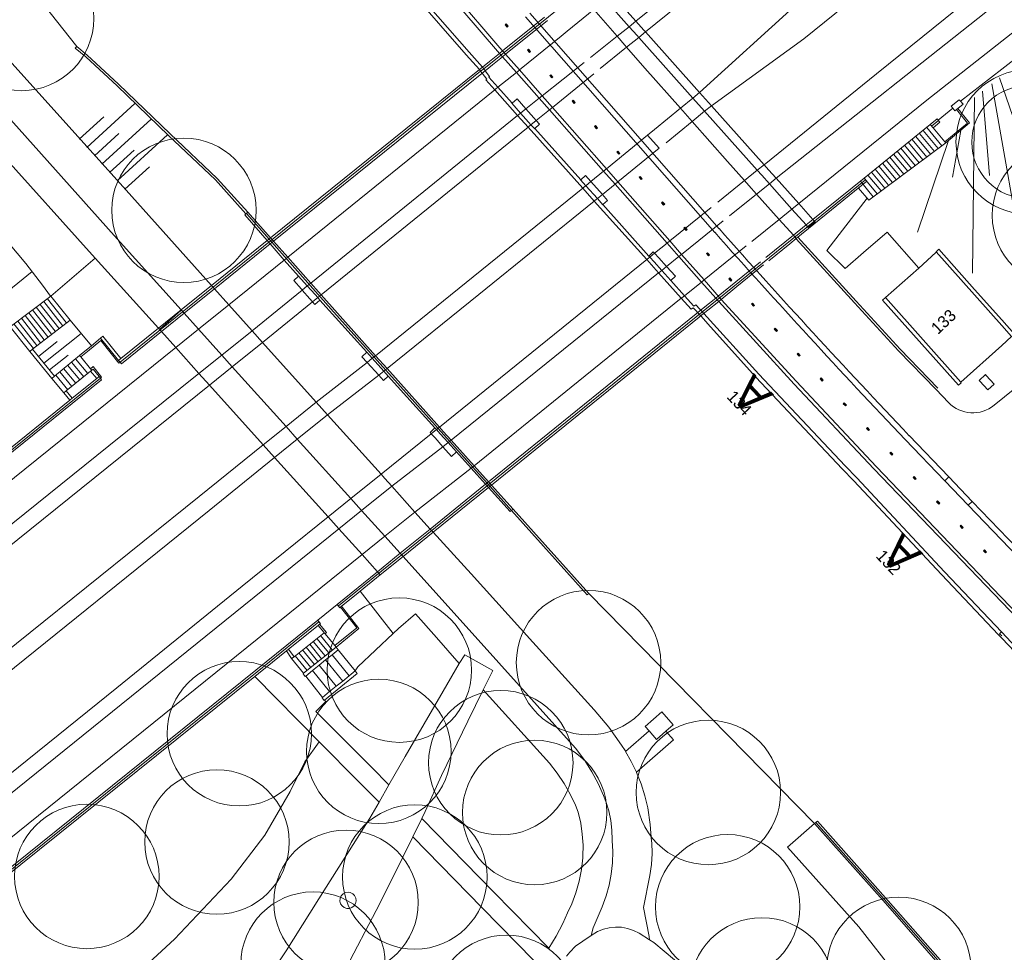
# Model space of a CAD drawing. Header units: metres. Extents: x 134994 to 136506, y 457393 to 459006.
# Tile 91 of 171: x 135413 to 135500, y 458075 to 458158. Entities that reach past the tile are written whole.
import ezdxf
from ezdxf.enums import TextEntityAlignment as Align

# ---------------------------------------------------------------- set-up
doc = ezdxf.new("R2010")
doc.units = ezdxf.units.M
for name, color, linetype, lineweight in [('B-PV-GR-BOOM-G', 250, 'Continuous', 13), ('B-WE-GR-BOOM-S', 250, 'Continuous', 13), ('B-WE-GW_TALUDLIJNEN', 251, 'Continuous', 5), ('B-WE-KG_BEBOUWING', 251, 'Continuous', 20), ('B-WE-KG_HUISNR', 251, 'Continuous', 5), ('B-WE-KG_ONDERGROND_REST', 251, 'Continuous', 5)]:
    doc.layers.add(name, color=color, linetype=linetype, lineweight=lineweight)
doc.styles.add('Styledgn000', font='dgn000.shx')

# ---------------------------------------------------------------- blocks, each defined once
blk = doc.blocks.new('SGR-BOOM_02')
blk.add_circle((0, 0), 6.4)

msp = doc.modelspace()

# ---------------------------------------------------------------- hatches: boundary and pattern name
at = {"layer": 'B-WE-KG_ONDERGROND_REST'}
for points in [[(135456.091, 458157.199), (135456.27, 458156.989), (135456.18, 458156.912), (135456, 458157.121)], [(135458.065, 458154.941), (135458.247, 458154.734), (135458.157, 458154.655), (135457.975, 458154.862)], [(135460.046, 458152.688), (135460.228, 458152.481), (135460.138, 458152.402), (135459.956, 458152.609)], [(135462.027, 458150.435), (135462.209, 458150.228), (135462.119, 458150.149), (135461.937, 458150.356)], [(135464.008, 458148.182), (135464.19, 458147.975), (135464.1, 458147.896), (135463.918, 458148.103)], [(135465.989, 458145.929), (135466.171, 458145.722), (135466.081, 458145.643), (135465.899, 458145.85)], [(135467.969, 458143.676), (135468.152, 458143.469), (135468.062, 458143.39), (135467.88, 458143.597)], [(135469.95, 458141.423), (135470.133, 458141.216), (135470.043, 458141.137), (135469.86, 458141.344)], [(135471.931, 458139.17), (135472.113, 458138.963), (135472.024, 458138.884), (135471.841, 458139.091)], [(135473.915, 458136.92), (135474.099, 458136.714), (135474.009, 458136.634), (135473.826, 458136.841)], [(135475.913, 458134.683), (135476.098, 458134.477), (135476.009, 458134.397), (135475.824, 458134.603)], [(135477.921, 458132.454), (135478.106, 458132.249), (135478.017, 458132.169), (135477.832, 458132.373)], [(135479.937, 458130.233), (135480.123, 458130.029), (135480.035, 458129.949), (135479.849, 458130.152)], [(135481.964, 458128.021), (135482.15, 458127.818), (135482.062, 458127.737), (135481.876, 458127.94)], [(135483.999, 458125.817), (135484.187, 458125.615), (135484.099, 458125.534), (135483.911, 458125.736)], [(135486.044, 458123.622), (135486.232, 458123.421), (135486.145, 458123.339), (135485.956, 458123.541)], [(135488.097, 458121.436), (135488.287, 458121.235), (135488.2, 458121.153), (135488.01, 458121.354)], [(135490.16, 458119.258), (135490.351, 458119.059), (135490.265, 458118.976), (135490.074, 458119.175)], [(135492.236, 458117.093), (135492.427, 458116.893), (135492.341, 458116.811), (135492.15, 458117.01)], [(135494.312, 458114.927), (135494.503, 458114.728), (135494.417, 458114.645), (135494.226, 458114.844)], [(135496.388, 458112.761), (135496.579, 458112.562), (135496.493, 458112.479), (135496.302, 458112.679)], [(135498.465, 458110.596), (135498.656, 458110.397), (135498.569, 458110.314), (135498.378, 458110.513)]]:
    msp.add_hatch(color=256, dxfattribs=at).paths.add_polyline_path(points)

# ---------------------------------------------------------------- linework, layer by layer
at = {"layer": 'B-PV-GR-BOOM-G'}
msp.add_circle((135502.341, 458146.721), 5, dxfattribs=at)
at = {"layer": 'B-WE-GW_TALUDLIJNEN'}
for p, q in [((135499.805, 458152.408), (135502.23, 458145.31)), ((135499.115, 458151.869), (135502.313, 458133.706)), ((135497.574, 458150.669), (135497.416, 458135.098)), ((135498.298, 458151.232), (135498.904, 458143.75)), ((135418.922, 458146.234), (135423.182, 458150.135)), ((135418.247, 458146.972), (135420.423, 458148.965)), ((135420.273, 458144.759), (135424.625, 458148.745)), ((135419.598, 458145.497), (135421.774, 458147.49)), ((135421.624, 458143.284), (135426.076, 458147.362)), ((135496.363, 458147.757), (135495.628, 458143.599)), ((135495.294, 458146.852), (135492.543, 458138.732)), ((135420.948, 458144.022), (135423.124, 458146.015)), ((135422.299, 458142.547), (135424.475, 458144.54)), ((135410.016, 458131.958), (135414.089, 458135.238)), ((135415.717, 458133.079), (135415.739, 458133.053)), ((135419.344, 458128.68), (135417.461, 458130.941)), ((135415.125, 458127.131), (135418.441, 458129.765)), ((135414.637, 458127.735), (135416.297, 458129.053)), ((135415.614, 458126.525), (135417.273, 458127.843)), ((135483.402, 458086.33), (135481.023, 458084.241)), ((135481.023, 458084.241), (135487.325, 458077.177)), ((135500, 458061.071), (135487.325, 458077.177))]:
    msp.add_line(p, q, dxfattribs=at)
at = {"layer": 'B-WE-GW_TALUDLIJNEN', "flags": 128}
msp.add_lwpolyline([(135415.717, 458133.079), (135414.995, 458134.055), (135413.519, 458135.949), (135411.981, 458137.792), (135410.382, 458139.582), (135408.725, 458141.319), (135407.142, 458143), (135405.072, 458145.093), (135402.947, 458147.129), (135400.767, 458149.106), (135399.742, 458150.051), (135397.47, 458152.067), (135395.146, 458154.021), (135392.771, 458155.914), (135390.279, 458158.059), (135387.778, 458159.723)], dxfattribs=at)
at = {"layer": 'B-WE-KG_BEBOUWING', "flags": 128}
msp.add_lwpolyline([(135492.654, 458135.56), (135494.15, 458136.938), (135494.202, 458136.986), (135500, 458130.464), (135500.868, 458129.488), (135500, 458128.707), (135496.368, 458125.437), (135489.702, 458132.935)], close=True, dxfattribs=at)
at = {"layer": 'B-WE-KG_ONDERGROND_REST'}
for p, q in [((135464.891, 458159.289), (135466.984, 458156.945)), ((135465.493, 458159.776), (135467.59, 458157.428)), ((135480.015, 458143.519), (135500, 458159.391)), ((135461.503, 458156.546), (135463.858, 458158.453)), ((135463.858, 458158.453), (135465.914, 458156.094)), ((135455.771, 458154.796), (135459.483, 458157.786)), ((135457.794, 458157.809), (135474.583, 458138.714)), ((135458.17, 458158.139), (135474.958, 458139.044)), ((135456, 458157.121), (135456.091, 458157.199)), ((135456.18, 458156.912), (135456, 458157.121)), ((135456.033, 458154.496), (135459.746, 458157.485)), ((135456.091, 458157.199), (135456.27, 458156.989)), ((135456.27, 458156.989), (135456.18, 458156.912)), ((135465.914, 458156.094), (135466.984, 458156.945)), ((135466.984, 458156.945), (135467.59, 458157.428)), ((135466.984, 458156.945), (135467.682, 458156.163)), ((135467.59, 458157.428), (135468.287, 458156.647)), ((135460.955, 458156.102), (135461.503, 458156.546)), ((135463.553, 458154.216), (135465.914, 458156.094)), ((135465.914, 458156.094), (135466.605, 458155.303)), ((135457.975, 458154.862), (135458.065, 458154.941)), ((135458.065, 458154.941), (135458.247, 458154.734)), ((135454.605, 458153.856), (135455.508, 458154.583)), ((135454.867, 458153.558), (135455.767, 458154.282)), ((135455.508, 458154.583), (135455.771, 458154.796)), ((135458.157, 458154.655), (135457.975, 458154.862)), ((135458.247, 458154.734), (135458.157, 458154.655)), ((135435.212, 458138.23), (135453.713, 458153.136)), ((135435.471, 458137.938), (135453.917, 458152.794)), ((135459.956, 458152.609), (135460.046, 458152.688)), ((135460.138, 458152.402), (135459.956, 458152.609)), ((135460.046, 458152.688), (135460.228, 458152.481)), ((135460.228, 458152.481), (135460.138, 458152.402)), ((135496.348, 458150.347), (135500, 458153.172)), ((135454.3, 458152.221), (135454.379, 458152.298)), ((135457.834, 458149.669), (135459.011, 458150.604)), ((135459.011, 458150.604), (135459.274, 458150.814)), ((135471.523, 458149.714), (135472.63, 458150.62)), ((135472.63, 458150.62), (135473.232, 458151.113)), ((135472.63, 458150.62), (135473.675, 458149.449)), ((135461.937, 458150.356), (135462.027, 458150.435)), ((135462.119, 458150.149), (135461.937, 458150.356)), ((135462.027, 458150.435), (135462.209, 458150.228)), ((135462.209, 458150.228), (135462.119, 458150.149)), ((135469.218, 458147.827), (135471.523, 458149.714)), ((135471.523, 458149.714), (135472.561, 458148.542)), ((135494.371, 458148.66), (135495.657, 458149.734)), ((135496.115, 458149.708), (135495.979, 458149.596)), ((135419.658, 458136.423), (135408.547, 458148.813)), ((135457.356, 458149.289), (135457.834, 458149.669)), ((135457.356, 458149.289), (135458.076, 458148.49)), ((135457.834, 458149.669), (135458.544, 458148.864)), ((135472.561, 458148.542), (135473.675, 458149.449)), ((135463.918, 458148.103), (135464.008, 458148.182)), ((135464.1, 458147.896), (135463.918, 458148.103)), ((135464.008, 458148.182), (135464.19, 458147.975)), ((135464.19, 458147.975), (135464.1, 458147.896)), ((135470.251, 458146.662), (135472.561, 458148.542)), ((135493.67, 458148.279), (135487.803, 458143.535)), ((135493.349, 458148.011), (135494.703, 458146.389)), ((135493.67, 458148.279), (135493.909, 458147.992)), ((135494.395, 458148.626), (135493.789, 458148.135)), ((135493.909, 458147.992), (135494.959, 458146.734)), ((135421.875, 458127.212), (135446.515, 458147.108)), ((135458.639, 458147.91), (135462.689, 458143.383)), ((135468.623, 458147.34), (135469.218, 458147.827)), ((135468.623, 458147.34), (135469.648, 458146.171)), ((135492.384, 458147.205), (135493.691, 458145.639)), ((135492.705, 458147.474), (135494.028, 458145.889)), ((135493.027, 458147.742), (135494.366, 458146.139)), ((135495.04, 458146.638), (135488.208, 458141.579)), ((135491.389, 458146.435), (135492.679, 458144.89)), ((135491.74, 458146.668), (135493.016, 458145.139)), ((135492.062, 458146.937), (135493.354, 458145.389)), ((135494.959, 458146.734), (135495.04, 458146.638)), ((135465.899, 458145.85), (135465.989, 458145.929)), ((135466.081, 458145.643), (135465.899, 458145.85)), ((135465.989, 458145.929), (135466.171, 458145.722)), ((135466.171, 458145.722), (135466.081, 458145.643)), ((135490.086, 458145.381), (135491.33, 458143.891)), ((135490.411, 458145.644), (135491.667, 458144.14)), ((135490.737, 458145.907), (135492.004, 458144.39)), ((135491.063, 458146.171), (135492.342, 458144.64)), ((135489.108, 458144.59), (135490.317, 458143.141)), ((135489.433, 458144.853), (135490.655, 458143.391)), ((135489.76, 458145.117), (135490.992, 458143.641)), ((135463.597, 458143.226), (135464.719, 458144.144)), ((135464.719, 458144.144), (135464.965, 458144.346)), ((135467.88, 458143.597), (135467.969, 458143.676)), ((135468.062, 458143.39), (135467.88, 458143.597)), ((135467.969, 458143.676), (135468.152, 458143.469)), ((135479.407, 458143.029), (135478.732, 458143.785)), ((135480.015, 458143.519), (135479.34, 458144.274)), ((135488.13, 458143.799), (135489.305, 458142.391)), ((135488.456, 458144.063), (135489.643, 458142.642)), ((135488.782, 458144.327), (135489.98, 458142.891)), ((135462.935, 458142.684), (135463.14, 458142.851)), ((135463.034, 458123.222), (135487.927, 458143.386)), ((135463.14, 458142.851), (135463.597, 458143.226)), ((135464.166, 458141.71), (135463.14, 458142.851)), ((135464.612, 458142.073), (135463.597, 458143.226)), ((135464.612, 458142.073), (135465.739, 458142.99)), ((135465.739, 458142.99), (135465.983, 458143.189)), ((135468.152, 458143.469), (135468.062, 458143.39)), ((135477.598, 458142.873), (135478.274, 458142.117)), ((135478.274, 458142.117), (135479.407, 458143.029)), ((135479.407, 458143.029), (135480.015, 458143.519)), ((135481.413, 458140.781), (135479.407, 458143.029)), ((135482.022, 458141.272), (135480.015, 458143.519)), ((135488.046, 458143.243), (135481.795, 458138.179)), ((135483.274, 458139.871), (135487.803, 458143.535)), ((135487.472, 458143.25), (135488.615, 458141.881)), ((135487.803, 458143.535), (135488.046, 458143.243)), ((135487.807, 458143.53), (135488.967, 458142.141)), ((135464.166, 458141.71), (135464.612, 458142.073)), ((135475.883, 458140.192), (135478.274, 458142.117)), ((135478.274, 458142.117), (135480.283, 458139.87)), ((135487.314, 458142.65), (135488.208, 458141.579)), ((135463.956, 458141.539), (135464.166, 458141.71)), ((135464.659, 458141.18), (135468.739, 458136.62)), ((135469.86, 458141.344), (135469.95, 458141.423)), ((135470.043, 458141.137), (135469.86, 458141.344)), ((135469.95, 458141.423), (135470.133, 458141.216)), ((135470.133, 458141.216), (135470.043, 458141.137)), ((135481.413, 458140.781), (135482.022, 458141.272)), ((135482.022, 458141.272), (135483.274, 458139.871)), ((135433.193, 458140.511), (135433.032, 458140.374)), ((135433.072, 458140.393), (135435.085, 458138.118)), ((135435.212, 458138.23), (135433.193, 458140.511)), ((135480.283, 458139.87), (135481.413, 458140.781)), ((135481.413, 458140.781), (135482.665, 458139.379)), ((135475.32, 458139.738), (135471.632, 458136.769)), ((135477.859, 458137.916), (135480.283, 458139.87)), ((135480.283, 458139.87), (135481.537, 458138.467)), ((135481.537, 458138.467), (135482.665, 458139.379)), ((135482.665, 458139.379), (135483.274, 458139.871)), ((135471.841, 458139.091), (135471.931, 458139.17)), ((135472.024, 458138.884), (135471.841, 458139.091)), ((135471.931, 458139.17), (135472.113, 458138.963)), ((135472.113, 458138.963), (135472.024, 458138.884)), ((135479.096, 458136.492), (135481.537, 458138.467)), ((135481.537, 458138.467), (135481.795, 458138.179)), ((135429.981, 458134.017), (135434.909, 458137.988)), ((135430.243, 458133.724), (135435.167, 458137.692)), ((135434.909, 458137.988), (135435.212, 458138.23)), ((135434.909, 458137.988), (135435.167, 458137.692)), ((135435.085, 458138.117), (135440.545, 458131.95)), ((135435.167, 458137.692), (135435.471, 458137.938)), ((135435.167, 458137.692), (135436.425, 458136.266)), ((135435.471, 458137.938), (135435.212, 458138.23)), ((135436.732, 458136.513), (135435.471, 458137.938)), ((135473.626, 458134.503), (135477.358, 458137.512)), ((135479.35, 458136.199), (135481.216, 458137.71)), ((135481.795, 458138.179), (135481.216, 458137.71)), ((135471.401, 458136.583), (135471.632, 458136.769)), ((135473.826, 458136.841), (135473.915, 458136.92)), ((135474.009, 458136.634), (135473.826, 458136.841)), ((135473.915, 458136.92), (135474.099, 458136.714)), ((135474.099, 458136.714), (135474.009, 458136.634)), ((135415.739, 458133.053), (135419.658, 458136.423)), ((135425.268, 458130.222), (135419.658, 458136.423)), ((135436.732, 458136.513), (135436.425, 458136.266)), ((135436.425, 458136.266), (135437.695, 458134.839)), ((135436.732, 458136.513), (135438.766, 458134.215)), ((135469.874, 458135.354), (135469.192, 458136.113)), ((135470.297, 458135.695), (135469.611, 458136.45)), ((135470.297, 458135.695), (135471.401, 458136.583)), ((135474.878, 458133.081), (135478.634, 458136.119)), ((135476.533, 458133.916), (135478.897, 458135.831)), ((135469.643, 458135.167), (135469.874, 458135.354)), ((135469.874, 458135.354), (135470.297, 458135.695)), ((135427.279, 458131.841), (135429.981, 458134.017)), ((135430.243, 458133.724), (135429.981, 458134.017)), ((135438.466, 458133.972), (135437.695, 458134.839)), ((135438.766, 458134.215), (135439.449, 458133.444)), ((135473.4, 458134.32), (135473.626, 458134.503)), ((135475.824, 458134.603), (135475.913, 458134.683)), ((135476.009, 458134.397), (135475.824, 458134.603)), ((135475.913, 458134.683), (135476.098, 458134.477)), ((135476.098, 458134.477), (135476.009, 458134.397)), ((135427.543, 458131.548), (135430.243, 458133.724)), ((135431.521, 458132.31), (135430.243, 458133.724)), ((135439.15, 458133.203), (135438.466, 458133.972)), ((135475.139, 458132.784), (135476.533, 458133.916)), ((135412.143, 458130.363), (135415.739, 458133.053)), ((135416.454, 458130.219), (135414.782, 458132.338)), ((135416.778, 458130.474), (135415.113, 458132.585)), ((135417.101, 458130.729), (135415.442, 458132.831)), ((135417.461, 458130.941), (135415.739, 458133.053)), ((135431.521, 458132.31), (135433.578, 458130.008)), ((135443.732, 458128.096), (135439.576, 458132.725)), ((135472.724, 458132.166), (135472.88, 458132.309)), ((135472.88, 458132.309), (135473.595, 458131.536)), ((135473.7, 458132.128), (135474.655, 458132.9)), ((135473.963, 458131.833), (135474.917, 458132.604)), ((135474.878, 458133.081), (135474.655, 458132.9)), ((135475.139, 458132.784), (135474.917, 458132.604)), ((135474.917, 458132.604), (135481.615, 458125.278)), ((135475.139, 458132.784), (135481.787, 458125.544)), ((135477.832, 458132.373), (135477.921, 458132.454)), ((135478.017, 458132.169), (135477.832, 458132.373)), ((135477.921, 458132.454), (135478.106, 458132.249)), ((135478.106, 458132.249), (135478.017, 458132.169)), ((135489.425, 458132.717), (135489.686, 458132.952)), ((135489.686, 458132.952), (135489.702, 458132.935)), ((135415.484, 458129.453), (135413.793, 458131.597)), ((135415.807, 458129.709), (135414.123, 458131.844)), ((135416.131, 458129.964), (135414.453, 458132.091)), ((135425.268, 458130.222), (135427.279, 458131.841)), ((135425.363, 458130.115), (135427.281, 458131.839)), ((135425.532, 458129.928), (135427.543, 458131.548)), ((135427.543, 458131.548), (135427.279, 458131.841)), ((135428.818, 458130.133), (135427.543, 458131.548)), ((135454.524, 458116.619), (135472.924, 458131.5)), ((135472.665, 458132.036), (135472.47, 458131.912)), ((135472.665, 458132.036), (135473.326, 458131.321)), ((135473.7, 458132.128), (135472.924, 458131.5)), ((135414.19, 458128.433), (135412.473, 458130.61)), ((135414.513, 458128.688), (135412.802, 458130.856)), ((135414.837, 458128.943), (135413.132, 458131.103)), ((135415.16, 458129.198), (135413.462, 458131.35)), ((135414.121, 458128.374), (135417.461, 458130.941)), ((135474.191, 458130.34), (135473.326, 458131.321)), ((135413.867, 458128.178), (135412.143, 458130.363)), ((135421.947, 458127.547), (135425.268, 458130.222)), ((135425.268, 458130.222), (135425.532, 458129.928)), ((135425.532, 458129.928), (135426.806, 458128.512)), ((135428.818, 458130.133), (135430.882, 458127.842)), ((135479.849, 458130.152), (135479.937, 458130.233)), ((135480.035, 458129.949), (135479.849, 458130.152)), ((135479.937, 458130.233), (135480.123, 458130.029)), ((135480.123, 458130.029), (135480.035, 458129.949)), ((135419.344, 458128.68), (135420.15, 458129.351)), ((135421.734, 458127.375), (135420.15, 458129.351)), ((135439.262, 458123.675), (135434.504, 458128.972)), ((135413.867, 458128.178), (135414.121, 458128.374)), ((135413.867, 458128.178), (135415.821, 458125.782)), ((135414.121, 458128.374), (135416.057, 458125.976)), ((135418.29, 458127.815), (135419.344, 458128.68)), ((135426.806, 458128.512), (135428.867, 458126.222)), ((135444.212, 458127.563), (135443.732, 458128.096)), ((135481.876, 458127.94), (135481.964, 458128.021)), ((135482.062, 458127.737), (135481.876, 458127.94)), ((135481.964, 458128.021), (135482.15, 458127.818)), ((135416.057, 458125.976), (135418.29, 458127.815)), ((135418.652, 458125.93), (135417.581, 458127.23)), ((135419.006, 458126.218), (135417.933, 458127.519)), ((135418.391, 458127.681), (135418.29, 458127.815)), ((135419.26, 458126.629), (135418.391, 458127.681)), ((135421.734, 458127.375), (135421.947, 458127.547)), ((135421.734, 458127.375), (135421.843, 458127.246)), ((135421.875, 458127.212), (135421.843, 458127.246)), ((135430.882, 458127.842), (135431.814, 458126.807)), ((135443.761, 458127.2), (135439.262, 458123.675)), ((135444.212, 458127.563), (135443.761, 458127.2)), ((135443.761, 458127.2), (135444.806, 458126.065)), ((135444.5, 458127.794), (135444.212, 458127.563)), ((135445.243, 458126.418), (135444.212, 458127.563)), ((135444.5, 458127.794), (135445.529, 458126.648)), ((135482.15, 458127.818), (135482.062, 458127.737)), ((135417.591, 458125.068), (135416.525, 458126.361)), ((135417.945, 458125.356), (135416.877, 458126.651)), ((135417.107, 458124.676), (135419.267, 458126.43)), ((135418.298, 458125.643), (135417.229, 458126.94)), ((135419.361, 458126.506), (135419.26, 458126.629)), ((135419.267, 458126.43), (135419.361, 458126.506)), ((135419.267, 458126.43), (135419.807, 458125.768)), ((135428.867, 458126.222), (135429.799, 458125.186)), ((135436.579, 458121.517), (135431.814, 458126.807)), ((135444.806, 458126.065), (135445.243, 458126.418)), ((135445.243, 458126.418), (135445.529, 458126.648)), ((135445.632, 458125.986), (135445.243, 458126.418)), ((135420.142, 458125.805), (135357.232, 458075.092)), ((135415.821, 458125.782), (135416.057, 458125.976)), ((135416.883, 458124.494), (135415.821, 458125.782)), ((135417.236, 458124.781), (135416.173, 458126.071)), ((135419.807, 458125.768), (135417.639, 458124.018)), ((135420.029, 458125.945), (135419.807, 458125.768)), ((135420.137, 458125.801), (135420.029, 458125.945)), ((135440.259, 458122.564), (135444.806, 458126.065)), ((135449.771, 458121.387), (135445.632, 458125.986)), ((135481.615, 458125.278), (135488.655, 458117.771)), ((135483.911, 458125.736), (135483.999, 458125.817)), ((135484.099, 458125.534), (135483.911, 458125.736)), ((135483.999, 458125.817), (135484.187, 458125.615)), ((135484.187, 458125.615), (135484.099, 458125.534)), ((135496.368, 458125.437), (135496.405, 458125.396)), ((135416.883, 458124.494), (135417.107, 458124.676)), ((135416.883, 458124.494), (135417.417, 458123.841)), ((135417.639, 458124.018), (135417.107, 458124.676)), ((135429.799, 458125.186), (135434.562, 458119.894)), ((135417.417, 458123.841), (135410.25, 458118.062)), ((135417.639, 458124.018), (135417.417, 458123.841)), ((135439.262, 458123.675), (135440.259, 458122.564)), ((135485.956, 458123.541), (135486.044, 458123.622)), ((135486.145, 458123.339), (135485.956, 458123.541)), ((135486.044, 458123.622), (135486.232, 458123.421)), ((135441.218, 458105.618), (135463.034, 458123.222)), ((135486.232, 458123.421), (135486.145, 458123.339)), ((135436.579, 458121.517), (135437.582, 458120.404)), ((135451.212, 458120.312), (135450.518, 458121.086)), ((135488.01, 458121.354), (135488.097, 458121.436)), ((135488.2, 458121.153), (135488.01, 458121.354)), ((135488.097, 458121.436), (135488.287, 458121.235)), ((135488.287, 458121.235), (135488.2, 458121.153)), ((135437.582, 458120.404), (135442.334, 458115.129)), ((135450.478, 458119.72), (135449.789, 458120.499)), ((135450.937, 458120.091), (135450.242, 458120.863)), ((135450.937, 458120.091), (135450.478, 458119.72)), ((135451.212, 458120.312), (135450.937, 458120.091)), ((135451.685, 458119.26), (135450.937, 458120.091)), ((135453.247, 458118.044), (135451.212, 458120.312)), ((135491.438, 458120.368), (135494.955, 458116.699)), ((135491.798, 458120.714), (135495.316, 458117.045)), ((135434.562, 458119.894), (135435.567, 458118.777)), ((135450.478, 458119.72), (135445.947, 458116.228)), ((135452.976, 458117.825), (135451.685, 458119.26)), ((135490.074, 458119.175), (135490.16, 458119.258)), ((135490.265, 458118.976), (135490.074, 458119.175)), ((135490.16, 458119.258), (135490.351, 458119.059)), ((135435.567, 458118.777), (135440.314, 458113.502)), ((135490.351, 458119.059), (135490.265, 458118.976)), ((135452.976, 458117.825), (135447.999, 458113.942)), ((135453.247, 458118.044), (135452.976, 458117.825)), ((135454.256, 458116.402), (135452.976, 458117.825)), ((135453.247, 458118.044), (135454.524, 458116.619)), ((135488.655, 458117.771), (135500, 458105.95)), ((135445.947, 458116.228), (135445.334, 458116.91)), ((135454.524, 458116.619), (135454.256, 458116.402)), ((135454.524, 458116.619), (135454.787, 458116.323)), ((135492.15, 458117.01), (135492.236, 458117.093)), ((135492.341, 458116.811), (135492.15, 458117.01)), ((135492.236, 458117.093), (135492.427, 458116.893)), ((135492.427, 458116.893), (135492.341, 458116.811)), ((135494.955, 458116.699), (135495.316, 458117.045)), ((135494.955, 458116.699), (135497.031, 458114.534)), ((135495.316, 458117.045), (135497.392, 458114.88)), ((135447.999, 458113.942), (135445.947, 458116.228)), ((135454.256, 458116.402), (135449.351, 458112.435)), ((135449.614, 458112.142), (135454.519, 458116.106)), ((135454.519, 458116.106), (135454.256, 458116.402)), ((135454.519, 458116.106), (135454.787, 458116.323)), ((135454.659, 458116.208), (135456.571, 458114.083)), ((135454.787, 458116.323), (135456.697, 458114.197)), ((135443.281, 458114.077), (135442.334, 458115.129)), ((135494.226, 458114.844), (135494.312, 458114.927)), ((135494.417, 458114.645), (135494.226, 458114.844)), ((135494.312, 458114.927), (135494.503, 458114.728)), ((135497.031, 458114.534), (135497.392, 458114.88)), ((135497.392, 458114.88), (135514.28, 458097.263)), ((135445.335, 458111.797), (135443.281, 458114.077)), ((135447.999, 458113.942), (135449.351, 458112.435)), ((135456.697, 458114.197), (135456.545, 458114.065)), ((135456.697, 458114.197), (135463.41, 458106.731)), ((135494.503, 458114.728), (135494.417, 458114.645)), ((135497.031, 458114.534), (135513.92, 458096.917)), ((135441.262, 458112.448), (135440.314, 458113.502)), ((135443.314, 458110.168), (135441.262, 458112.448)), ((135449.351, 458112.435), (135446.695, 458110.287)), ((135449.351, 458112.435), (135449.614, 458112.142)), ((135496.302, 458112.679), (135496.388, 458112.761)), ((135496.493, 458112.479), (135496.302, 458112.679)), ((135496.388, 458112.761), (135496.579, 458112.562)), ((135496.579, 458112.562), (135496.493, 458112.479)), ((135446.957, 458109.996), (135449.614, 458112.142)), ((135449.614, 458112.142), (135452.994, 458108.45)), ((135498.378, 458110.513), (135498.465, 458110.596)), ((135498.569, 458110.314), (135498.378, 458110.513)), ((135498.465, 458110.596), (135498.656, 458110.397)), ((135443.314, 458110.168), (135444.676, 458108.655)), ((135446.695, 458110.287), (135444.676, 458108.655)), ((135444.937, 458108.365), (135446.957, 458109.996)), ((135446.695, 458110.287), (135446.957, 458109.996)), ((135446.957, 458109.996), (135455.443, 458100.576)), ((135498.656, 458110.397), (135498.569, 458110.314)), ((135444.676, 458108.655), (135441.104, 458105.757)), ((135444.676, 458108.655), (135444.937, 458108.365)), ((135452.994, 458108.45), (135458.449, 458102.403)), ((135443.143, 458106.915), (135446.088, 458103.17)), ((135463.41, 458106.731), (135483.402, 458086.33)), ((135439.386, 458104.362), (135441.104, 458105.757)), ((135441.41, 458105.517), (135441.504, 458105.591)), ((135439.386, 458104.362), (135433.895, 458099.94)), ((135439.501, 458104.2), (135434.017, 458099.789)), ((135439.428, 458103.885), (135436.8, 458101.774)), ((135439.559, 458103.994), (135439.428, 458103.885)), ((135439.93, 458103.282), (135439.428, 458103.885)), ((135437.295, 458101.117), (135439.956, 458103.249)), ((135439.318, 458102.738), (135440.359, 458101.459)), ((135439.637, 458102.993), (135440.676, 458101.717)), ((135439.93, 458103.282), (135439.956, 458103.249)), ((135439.956, 458103.249), (135440.035, 458103.148)), ((135440.035, 458103.148), (135440.892, 458102.099)), ((135499.811, 458103.16), (135500, 458103.361)), ((135500, 458102.97), (135499.811, 458103.16)), ((135436.8, 458101.774), (135436.617, 458101.627)), ((135436.8, 458101.774), (135437.295, 458101.117)), ((135438.043, 458101.716), (135439.092, 458100.428)), ((135438.362, 458101.972), (135439.409, 458100.686)), ((135438.68, 458102.227), (135439.725, 458100.943)), ((135438.999, 458102.482), (135440.042, 458101.201)), ((135441.204, 458101.736), (135442.702, 458099.855)), ((135436.617, 458101.627), (135434.14, 458099.636)), ((135436.617, 458101.627), (135437.075, 458100.966)), ((135437.075, 458100.966), (135437.295, 458101.117)), ((135437.075, 458100.966), (135438.142, 458099.655)), ((135437.405, 458101.205), (135438.458, 458099.912)), ((135437.724, 458101.461), (135438.775, 458100.17)), ((135440.086, 458100.829), (135441.601, 458098.962)), ((135440.66, 458101.295), (135442.175, 458099.428)), ((135442.702, 458099.855), (135442.957, 458100.223)), ((135376.502, 458053.724), (135433.895, 458099.94)), ((135376.604, 458053.61), (135434.017, 458099.789)), ((135439.517, 458093.567), (135433.819, 458099.378)), ((135438.932, 458099.892), (135440.447, 458098.025)), ((135439.219, 458096.279), (135440.095, 458097.154)), ((135440.095, 458097.154), (135439.999, 458097.273)), ((135440.644, 458094.837), (135439.219, 458096.279)), ((135468.398, 458094.94), (135469.868, 458096.234)), ((135469.868, 458096.234), (135470.886, 458095.077)), ((135444.171, 458091.292), (135440.644, 458094.837)), ((135468.745, 458094.546), (135468.398, 458094.94)), ((135469.416, 458093.784), (135468.747, 458094.548)), ((135443.021, 458090.036), (135439.517, 458093.567)), ((135447.134, 458092.263), (135445.683, 458089.76)), ((135445.683, 458089.76), (135444.171, 458091.292)), ((135444.829, 458088.246), (135443.021, 458090.036)), ((135445.683, 458089.76), (135444.829, 458088.246)), ((135444.829, 458088.246), (135444.017, 458086.818)), ((135447.816, 458085.146), (135448.6, 458086.775)), ((135448.6, 458086.775), (135454.983, 458080.262)), ((135483.402, 458086.33), (135489.689, 458079.269)), ((135446.928, 458083.363), (135447.816, 458085.146)), ((135447.816, 458085.146), (135453.951, 458078.866)), ((135444.902, 458079.241), (135446.928, 458083.363)), ((135454.983, 458080.262), (135459.868, 458075.293)), ((135441.071, 458071.976), (135444.902, 458079.241)), ((135489.689, 458079.269), (135500, 458067.534)), ((135453.951, 458078.866), (135458.532, 458074.198)), ((135461.734, 458074.947), (135462.243, 458075.465))]:
    msp.add_line(p, q, dxfattribs=at)
at = {"layer": 'B-WE-KG_ONDERGROND_REST', "flags": 128}
for points in [[(135381.065, 458200), (135383.572, 458197.187), (135386.074, 458194.522), (135389.657, 458190.57), (135393.062, 458186.941), (135396.686, 458182.537), (135398.326, 458180.53), (135400.485, 458177.521), (135402.489, 458174.686), (135403.671, 458173.05), (135404.013, 458172.688), (135413.985, 458160.321), (135418.054, 458155.177)], [(135413.325, 458200), (135420.889, 458191.146), (135430.053, 458180.51), (135438.736, 458170.375), (135447.844, 458159.846), (135452.553, 458154.461), (135453.713, 458153.136)], [(135413.777, 458200), (135421.15, 458191.37), (135430.314, 458180.734), (135438.996, 458170.599), (135448.103, 458160.071), (135452.812, 458154.687), (135453.98, 458153.352)], [(135416.461, 458200), (135426.324, 458188.567), (135437.134, 458176.005), (135447.018, 458164.454), (135455.508, 458154.583)], [(135455.771, 458154.796), (135455.539, 458155.062), (135447.309, 458164.672), (135437.425, 458176.223), (135426.615, 458188.785), (135416.94, 458200)], [(135500, 458184.527), (135489.774, 458175.657), (135483.764, 458170.64), (135475.715, 458164.013), (135467.59, 458157.428)], [(135500, 458155.662), (135510.471, 458163.906), (135512.293, 458165.075), (135521.161, 458169.794), (135521.658, 458170.075), (135522.621, 458170.689), (135523.54, 458171.369), (135524.408, 458172.112), (135536.949, 458182.18)], [(135500, 458153.172), (135511, 458161.78), (135511.825, 458162.424), (135512.697, 458163.004), (135513.611, 458163.515), (135514.16, 458163.78), (135521.35, 458167.6), (135522.475, 458168.219), (135523.559, 458168.907), (135524.599, 458169.662), (135524.95, 458169.94), (135539.392, 458181.604)], [(135500, 458173.819), (135481.875, 458158.958), (135473.232, 458151.113)], [(135500, 458170.044), (135482.462, 458155.871), (135474.279, 458149.94)], [(135454.095, 458153.208), (135468.588, 458164.87)], [(135477.25, 458163.63), (135468.434, 458156.482)], [(135488.89, 458152.756), (135500, 458161.736)], [(135457.256, 458153.108), (135460.955, 458156.102)], [(135467.833, 458155.994), (135466.761, 458155.125)], [(135467.682, 458156.163), (135467.833, 458155.994)], [(135468.434, 458156.482), (135467.833, 458155.994)], [(135467.833, 458155.994), (135472.63, 458150.62)], [(135468.287, 458156.647), (135468.434, 458156.482)], [(135468.434, 458156.482), (135473.232, 458151.113)], [(135433.032, 458140.374), (135430.34, 458143.36), (135426.163, 458147.3), (135421.612, 458151.717), (135418.832, 458154.261), (135417.901, 458155.051), (135418.054, 458155.177)], [(135433.193, 458140.511), (135430.487, 458143.487), (135426.309, 458147.446), (135421.733, 458151.85), (135418.953, 458154.419), (135418.054, 458155.177)], [(135466.761, 458155.125), (135464.426, 458153.231)], [(135466.605, 458155.303), (135466.761, 458155.125)], [(135466.761, 458155.125), (135468.37, 458153.278), (135471.523, 458149.714)], [(135482.022, 458141.272), (135493.375, 458150.446), (135500, 458155.662)], [(135455.771, 458154.285), (135455.508, 458154.583)], [(135455.767, 458154.282), (135455.771, 458154.285)], [(135455.771, 458154.796), (135456.033, 458154.496)], [(135455.771, 458154.285), (135456.033, 458154.496)], [(135456.994, 458152.896), (135455.771, 458154.285)], [(135456.033, 458154.496), (135457.256, 458153.108)], [(135412.059, 458153.978), (135422.924, 458141.91), (135429.981, 458134.017)], [(135453.98, 458153.352), (135453.713, 458153.136)], [(135453.827, 458152.992), (135454.095, 458153.208)], [(135454.605, 458153.856), (135453.98, 458153.352)], [(135453.98, 458153.352), (135454.095, 458153.208)], [(135454.095, 458153.208), (135454.226, 458153.043)], [(135454.867, 458153.558), (135454.226, 458153.043)], [(135459.274, 458150.814), (135462.993, 458153.771)], [(135446.515, 458147.108), (135453.827, 458152.992)], [(135453.713, 458153.136), (135453.827, 458152.992)], [(135453.827, 458152.992), (135453.958, 458152.827)], [(135453.958, 458152.827), (135453.917, 458152.794)], [(135454.226, 458153.043), (135453.958, 458152.827)], [(135453.958, 458152.827), (135454.379, 458152.298)], [(135454.226, 458153.043), (135454.624, 458152.543), (135454.556, 458152.473)], [(135454.556, 458152.473), (135455.361, 458151.573)], [(135456.989, 458152.892), (135455.361, 458151.573)], [(135456.989, 458152.892), (135456.994, 458152.896)], [(135456.994, 458152.896), (135457.254, 458153.106)], [(135459.011, 458150.604), (135456.994, 458152.896)], [(135457.254, 458153.106), (135457.256, 458153.108)], [(135457.256, 458153.108), (135459.274, 458150.814)], [(135463.864, 458152.776), (135460.178, 458149.787)], [(135488.89, 458152.756), (135478.945, 458144.717)], [(135454.3, 458152.221), (135455.082, 458151.347)], [(135455.361, 458151.573), (135455.152, 458151.404)], [(135455.361, 458151.573), (135456.61, 458150.177)], [(135436.732, 458136.513), (135455.082, 458151.347)], [(135455.082, 458151.347), (135455.152, 458151.404)], [(135455.082, 458151.347), (135457.106, 458149.085)], [(135459.918, 458149.577), (135459.011, 458150.604)], [(135459.274, 458150.814), (135460.178, 458149.787)], [(135474.279, 458149.94), (135473.232, 458151.113)], [(135427.279, 458131.841), (135421.35, 458138.454), (135410.921, 458150.086)], [(135457.356, 458149.289), (135456.58, 458150.153), (135456.61, 458150.177)], [(135456.61, 458150.177), (135457.066, 458150.54), (135457.834, 458149.669)], [(135460.178, 458149.787), (135459.918, 458149.577)], [(135460.178, 458149.787), (135464.965, 458144.346)], [(135473.675, 458149.449), (135474.279, 458149.94)], [(135478.945, 458144.717), (135474.279, 458149.94)], [(135495.04, 458146.638), (135497.147, 458148.42), (135496.115, 458149.708)], [(135496.348, 458150.347), (135496.235, 458150.476), (135495.526, 458149.903), (135495.657, 458149.734)], [(135495.657, 458149.734), (135495.847, 458149.488), (135495.979, 458149.596)], [(135496.115, 458149.708), (135496.575, 458150.087), (135496.348, 458150.347)], [(135438.766, 458134.215), (135457.106, 458149.085)], [(135457.106, 458149.085), (135457.173, 458149.14)], [(135457.106, 458149.085), (135458.033, 458148.049)], [(135457.173, 458149.14), (135457.356, 458149.289)], [(135458.75, 458148.63), (135458.544, 458148.864)], [(135459.918, 458149.577), (135458.75, 458148.63)], [(135464.719, 458144.144), (135459.918, 458149.577)], [(135473.675, 458149.449), (135478.338, 458144.226)], [(135494.959, 458146.734), (135496.963, 458148.39), (135495.979, 458149.596)], [(135458.033, 458148.049), (135439.689, 458133.176)], [(135458.098, 458148.102), (135458.033, 458148.049)], [(135458.033, 458148.049), (135462.876, 458142.636)], [(135458.076, 458148.49), (135458.287, 458148.255)], [(135458.287, 458148.255), (135458.098, 458148.102)], [(135458.75, 458148.63), (135458.287, 458148.255)], [(135458.287, 458148.255), (135458.616, 458147.887), (135458.639, 458147.91)], [(135458.639, 458147.91), (135459.034, 458148.308), (135458.75, 458148.63)], [(135472.561, 458148.542), (135475.689, 458145.007), (135477.206, 458143.311)], [(135493.67, 458148.279), (135494.281, 458148.774), (135494.371, 458148.66)], [(135493.909, 458147.992), (135494.513, 458148.481), (135494.371, 458148.66)], [(135464.965, 458144.346), (135468.623, 458147.34)], [(135465.983, 458143.189), (135469.648, 458146.171)], [(135478.945, 458144.717), (135478.338, 458144.226)], [(135479.34, 458144.274), (135478.945, 458144.717)], [(135462.689, 458143.383), (135463.126, 458143.761), (135463.597, 458143.226)], [(135465.739, 458142.99), (135464.719, 458144.144)], [(135464.965, 458144.346), (135465.983, 458143.189)], [(135478.338, 458144.226), (135477.206, 458143.311)], [(135478.338, 458144.226), (135478.732, 458143.785)], [(135463.14, 458142.851), (135462.674, 458143.37), (135462.689, 458143.383)], [(135470.352, 458137.77), (135465.739, 458142.99)], [(135465.983, 458143.189), (135470.585, 458137.959)], [(135477.206, 458143.311), (135474.838, 458141.397)], [(135477.206, 458143.311), (135477.598, 458142.873)], [(135444.5, 458127.794), (135452.555, 458134.272), (135462.876, 458142.636)], [(135462.876, 458142.636), (135462.935, 458142.684)], [(135462.876, 458142.636), (135463.899, 458141.493)], [(135464.659, 458141.18), (135465.068, 458141.555), (135464.612, 458142.073)], [(135445.529, 458126.648), (135453.663, 458133.205), (135463.899, 458141.493)], [(135463.899, 458141.493), (135463.956, 458141.539)], [(135463.899, 458141.493), (135468.54, 458136.306)], [(135464.166, 458141.71), (135464.649, 458141.171), (135464.659, 458141.18)], [(135488.07, 458141.745), (135484.514, 458137.124), (135486.114, 458135.521)], [(135434.909, 458137.988), (135432.918, 458140.277), (135433.032, 458140.374)], [(135474.25, 458140.921), (135470.585, 458137.959)], [(135483.274, 458139.871), (135483.466, 458139.656), (135482.858, 458139.163), (135482.665, 458139.379)], [(135486.114, 458135.521), (135487.756, 458136.938), (135489.833, 458138.731)], [(135492.654, 458135.56), (135489.833, 458138.731)], [(135470.352, 458137.77), (135469.233, 458136.866)], [(135470.585, 458137.959), (135470.352, 458137.77)], [(135471.401, 458136.583), (135470.352, 458137.77)], [(135470.585, 458137.959), (135471.632, 458136.769)], [(135494.19, 458124.782), (135490.86, 458128.226), (135486.952, 458132.485), (135481.771, 458138.16)], [(135494.334, 458124.921), (135491.006, 458128.364), (135487.1, 458132.62), (135481.919, 458138.294)], [(135468.818, 458136.53), (135468.738, 458136.619), (135468.739, 458136.62)], [(135468.739, 458136.62), (135469.116, 458136.996), (135469.233, 458136.866)], [(135469.233, 458136.866), (135468.818, 458136.53)], [(135469.233, 458136.866), (135469.611, 458136.45)], [(135471.632, 458136.769), (135473.626, 458134.503)], [(135494.202, 458136.986), (135494.186, 458137.003), (135494.429, 458137.222)], [(135494.429, 458137.222), (135497.588, 458133.669)], [(135436.425, 458136.266), (135431.521, 458132.31)], [(135468.54, 458136.306), (135450.179, 458121.464)], [(135468.591, 458136.347), (135468.54, 458136.306)], [(135468.54, 458136.306), (135469.594, 458135.127)], [(135468.818, 458136.53), (135468.591, 458136.347)], [(135469.192, 458136.113), (135468.818, 458136.53)], [(135473.4, 458134.32), (135471.401, 458136.583)], [(135451.212, 458120.312), (135469.594, 458135.127)], [(135469.594, 458135.127), (135469.643, 458135.167)], [(135469.594, 458135.127), (135471.608, 458132.876)], [(135469.874, 458135.354), (135470.671, 458134.468)], [(135470.671, 458134.468), (135471.078, 458134.835), (135470.297, 458135.695)], [(135437.958, 458133.673), (135437.272, 458134.456), (135437.695, 458134.839)], [(135438.466, 458133.972), (135438.766, 458134.215)], [(135470.671, 458134.468), (135471.889, 458133.102)], [(135473.4, 458134.32), (135471.889, 458133.102)], [(135474.917, 458132.604), (135473.4, 458134.32)], [(135473.626, 458134.503), (135475.139, 458132.784)], [(135433.578, 458130.008), (135438.016, 458133.607)], [(135438.016, 458133.607), (135437.958, 458133.673)], [(135438.016, 458133.607), (135438.466, 458133.972)], [(135438.693, 458132.835), (135438.016, 458133.607)], [(135439.15, 458133.203), (135439.39, 458132.934)], [(135439.689, 458133.176), (135439.39, 458132.934)], [(135439.689, 458133.176), (135439.449, 458133.444)], [(135444.5, 458127.794), (135439.689, 458133.176)], [(135497.588, 458133.669), (135500, 458130.955)], [(135431.521, 458132.31), (135431.37, 458132.188)], [(135438.932, 458132.562), (135434.504, 458128.972)], [(135438.693, 458132.835), (135438.932, 458132.562)], [(135439.39, 458132.934), (135438.932, 458132.562)], [(135438.932, 458132.562), (135439.132, 458132.334), (135439.576, 458132.725)], [(135439.39, 458132.934), (135439.576, 458132.725)], [(135453.247, 458118.044), (135461.834, 458124.996), (135471.608, 458132.876)], [(135471.608, 458132.876), (135471.655, 458132.914)], [(135471.608, 458132.876), (135472.47, 458131.912)], [(135471.889, 458133.102), (135471.655, 458132.914)], [(135471.889, 458133.102), (135472.724, 458132.166)], [(135496.405, 458125.396), (135496.161, 458125.174), (135489.425, 458132.717)], [(135431.37, 458132.188), (135428.818, 458130.133)], [(135440.541, 458131.953), (135454.662, 458116.21)], [(135473.963, 458131.833), (135473.426, 458131.4), (135473.189, 458131.212)], [(135473.595, 458131.536), (135478.469, 458126.147), (135486.136, 458118.027), (135487.147, 458116.961), (135494.925, 458108.647), (135500, 458103.287)], [(135454.787, 458116.323), (135463.152, 458123.077), (135473.189, 458131.212)], [(135500, 458130.955), (135501.122, 458129.693), (135500.881, 458129.474)], [(135425.532, 458129.928), (135421.993, 458127.076), (135421.875, 458127.212)], [(135428.818, 458130.133), (135426.806, 458128.512)], [(135433.578, 458130.008), (135430.882, 458127.842)], [(135433.578, 458130.008), (135434.504, 458128.972)], [(135474.191, 458130.34), (135478.205, 458125.903), (135485.874, 458117.779), (135486.885, 458116.714), (135494.663, 458108.4), (135499.727, 458103.052)], [(135421.875, 458127.212), (135421.777, 458127.133), (135420.165, 458129.14), (135418.98, 458128.168), (135418.391, 458127.681)], [(135421.947, 458127.547), (135420.356, 458129.514), (135420.15, 458129.351)], [(135434.504, 458128.972), (135431.814, 458126.807)], [(135426.806, 458128.512), (135364.297, 458078.172), (135353.851, 458070.052)], [(135443.761, 458127.2), (135443.299, 458127.701), (135443.732, 458128.096)], [(135430.882, 458127.842), (135428.867, 458126.222)], [(135428.867, 458126.222), (135420.883, 458119.805), (135365.868, 458075.494), (135361.437, 458072.035), (135350.508, 458063.756)], [(135420.137, 458125.801), (135420.232, 458125.881), (135419.505, 458126.83), (135419.26, 458126.629)], [(135420.029, 458125.945), (135419.491, 458126.612), (135419.361, 458126.506)], [(135431.814, 458126.807), (135429.799, 458125.186)], [(135445.529, 458126.648), (135450.179, 458121.464)], [(135357.346, 458074.948), (135420.244, 458125.659), (135420.137, 458125.801)], [(135444.806, 458126.065), (135445.228, 458125.607), (135445.632, 458125.986)], [(135481.787, 458125.544), (135488.911, 458117.946), (135499.896, 458106.449)], [(135498.623, 458126.049), (135498.565, 458126.114), (135498, 458125.607)], [(135498, 458125.607), (135498.058, 458125.542)], [(135498.058, 458125.542), (135498.763, 458124.756), (135499.328, 458125.263), (135498.623, 458126.049)], [(135429.799, 458125.186), (135399.129, 458100.512), (135385.919, 458089.823), (135364.054, 458072.282), (135353.322, 458064.116), (135348.03, 458060.164), (135341.789, 458055.572), (135335.339, 458050.928), (135333.599, 458049.748)], [(135439.262, 458123.675), (135436.579, 458121.517)], [(135440.259, 458122.564), (135437.582, 458120.404)], [(135440.259, 458122.564), (135445.002, 458117.28)], [(135436.579, 458121.517), (135434.562, 458119.894)], [(135449.454, 458120.878), (135449.355, 458120.991), (135449.771, 458121.387)], [(135449.903, 458121.241), (135449.454, 458120.878)], [(135449.903, 458121.241), (135449.771, 458121.387)], [(135450.179, 458121.464), (135449.903, 458121.241)], [(135450.242, 458120.863), (135449.903, 458121.241)], [(135450.179, 458121.464), (135450.518, 458121.086)], [(135437.582, 458120.404), (135435.567, 458118.777)], [(135449.454, 458120.878), (135445.002, 458117.28)], [(135449.789, 458120.499), (135449.454, 458120.878)], [(135434.562, 458119.894), (135428.874, 458115.318)], [(135450.478, 458119.72), (135451.238, 458118.859), (135451.685, 458119.26)], [(135435.567, 458118.777), (135429.757, 458114.087)], [(135442.334, 458115.129), (135445.002, 458117.28)], [(135445.002, 458117.28), (135445.334, 458116.91)], [(135445.947, 458116.228), (135443.281, 458114.077)], [(135454.519, 458116.106), (135456.444, 458113.977), (135456.545, 458114.065)], [(135428.874, 458115.318), (135408.9, 458099.247), (135366.561, 458065.245)], [(135440.314, 458113.502), (135442.334, 458115.129)], [(135356.057, 458054.524), (135373.722, 458068.895), (135409.758, 458097.945), (135429.757, 458114.087)], [(135443.281, 458114.077), (135441.262, 458112.448)], [(135447.999, 458113.942), (135445.335, 458111.797)], [(135456.545, 458114.065), (135463.258, 458106.592), (135463.41, 458106.731)], [(135341.426, 458032.335), (135346.857, 458036.963), (135360.514, 458048.485), (135371.597, 458057.728), (135383.585, 458067.696), (135395.275, 458077.16), (135421.585, 458098.374), (135432.702, 458107.366), (135440.314, 458113.502)], [(135441.262, 458112.448), (135377.562, 458061.059), (135360.186, 458046.932), (135342.097, 458031.583), (135341.912, 458031.505), (135341.711, 458031.505), (135341.526, 458031.582), (135341.386, 458031.725), (135341.311, 458031.912), (135341.315, 458032.112), (135341.393, 458032.3)], [(135445.335, 458111.797), (135443.314, 458110.168)], [(135445.335, 458111.797), (135446.695, 458110.287)], [(135443.314, 458110.168), (135415.55, 458087.801), (135379.534, 458058.74), (135361.515, 458044.046)], [(135443.143, 458106.915), (135444.937, 458108.365)], [(135441.504, 458105.591), (135442.81, 458106.646)], [(135442.81, 458106.646), (135443.143, 458106.915)], [(135499.896, 458106.449), (135500, 458106.341)], [(135500, 458106.341), (135522.786, 458082.649), (135567.024, 458036.695), (135577.378, 458025.828), (135581.355, 458021.671), (135586.089, 458016.616), (135590.764, 458011.507), (135595.38, 458006.343), (135599.936, 458001.127), (135614.246, 457984.115), (135622.14, 457974.754), (135625.103, 457971.341), (135629.663, 457965.976), (135630.846, 457964.632), (135636.283, 457958.529), (135641.779, 457952.48), (135647.334, 457946.484), (135652.947, 457940.544), (135658.618, 457934.658), (135668.011, 457925.104), (135669.086, 457924.108), (135675.68, 457917.45)], [(135440.892, 458102.099), (135442.848, 458103.682), (135441.41, 458105.517)], [(135441.02, 458101.964), (135443.045, 458103.623), (135441.504, 458105.591)], [(135441.104, 458105.757), (135441.346, 458105.464), (135441.41, 458105.517)], [(135500, 458105.95), (135522.53, 458082.474), (135566.768, 458036.52), (135577.122, 458025.653), (135581.905, 458020.644), (135586.629, 458015.579), (135591.294, 458010.46), (135595.9, 458005.288), (135599.68, 458000.952), (135613.99, 457983.94), (135621.884, 457974.579), (135629.407, 457965.801), (135634.83, 457959.686), (135640.313, 457953.625), (135645.855, 457947.618), (135651.456, 457941.665), (135657.115, 457935.768), (135658.362, 457934.483), (135667.755, 457924.929), (135668.83, 457923.933), (135672.465, 457920.226), (135675.507, 457917.245)], [(135439.386, 458104.362), (135439.626, 458104.044), (135439.559, 458103.994)], [(135451.93, 458100.525), (135449.904, 458102.827), (135448.053, 458104.929), (135446.552, 458103.607)], [(135439.559, 458103.994), (135440.17, 458103.259), (135440.035, 458103.148)], [(135446.088, 458103.17), (135446.552, 458103.607)], [(135442.957, 458100.223), (135446.088, 458103.17)], [(135500, 458102.764), (135499.727, 458103.052)], [(135500, 458103.287), (135501.666, 458101.528)], [(135502.895, 458099.711), (135500, 458102.764)], [(135438.142, 458099.655), (135441.012, 458101.957)], [(135441.012, 458101.957), (135438.142, 458099.655)], [(135440.66, 458101.295), (135441.204, 458101.736)], [(135441.012, 458101.957), (135440.892, 458102.099)], [(135441.012, 458101.957), (135441.02, 458101.964)], [(135441.204, 458101.736), (135441.02, 458101.964)], [(135466.294, 458093.295), (135465.181, 458094.88), (135463.879, 458096.405), (135458.449, 458102.403)], [(135439.52, 458100.369), (135440.086, 458100.829)], [(135440.086, 458100.829), (135440.66, 458101.295)], [(135454.06, 458098.196), (135454.918, 458099.89), (135452.413, 458101.29), (135451.93, 458100.525)], [(135438.932, 458099.892), (135439.52, 458100.369)], [(135439.52, 458100.369), (135441.034, 458098.502)], [(135451.93, 458100.525), (135450.497, 458098.073), (135447.134, 458092.263)], [(135462.234, 458093.026), (135455.443, 458100.576)], [(135376.707, 458053.493), (135433.819, 458099.378)], [(135433.819, 458099.378), (135434.14, 458099.636)], [(135438.142, 458099.655), (135438.087, 458099.61), (135438.284, 458099.366)], [(135438.284, 458099.366), (135438.323, 458099.398)], [(135438.323, 458099.398), (135438.932, 458099.892)], [(135439.808, 458097.507), (135438.323, 458099.398)], [(135439.999, 458097.273), (135442.892, 458099.621), (135442.702, 458099.855)], [(135442.175, 458099.428), (135441.601, 458098.962)], [(135442.702, 458099.855), (135442.175, 458099.428)], [(135441.034, 458098.502), (135440.447, 458098.025)], [(135441.601, 458098.962), (135441.034, 458098.502)], [(135439.808, 458097.507), (135439.782, 458097.486), (135439.972, 458097.251)], [(135440.447, 458098.025), (135439.808, 458097.507)], [(135448.6, 458086.775), (135448.904, 458087.412), (135450.361, 458090.589), (135452.705, 458095.407), (135454.06, 458098.196)], [(135454.06, 458098.196), (135459.933, 458091.673)], [(135439.972, 458097.251), (135439.999, 458097.273)], [(135470.886, 458095.077), (135470.243, 458094.512)], [(135468.745, 458094.546), (135466.661, 458092.725)], [(135467.626, 458090.901), (135470.902, 458093.745), (135470.243, 458094.512)], [(135468.747, 458094.548), (135468.745, 458094.546)], [(135470.243, 458094.512), (135469.416, 458093.784)], [(135439.517, 458093.567), (135438.238, 458091.806), (135436.94, 458089.165)], [(135464.719, 458088.819), (135464.232, 458089.889), (135463.673, 458090.923), (135463.045, 458091.917), (135462.234, 458093.026)], [(135466.661, 458092.725), (135466.62, 458092.796), (135466.294, 458093.295)], [(135467.626, 458090.901), (135467.168, 458091.848), (135466.661, 458092.725)], [(135459.933, 458091.673), (135460.616, 458090.799), (135461.221, 458089.894), (135461.758, 458088.947), (135462.224, 458087.963), (135462.474, 458087.343)], [(135468.629, 458087.734), (135468.378, 458088.8), (135468.049, 458089.844), (135467.645, 458090.862), (135467.626, 458090.901)], [(135388.915, 458041.663), (135390.932, 458044.31), (135397.008, 458051.116), (135403.924, 458057.675), (135411.637, 458063.72), (135416.355, 458067.418), (135422.515, 458072.218), (135426.706, 458076.104), (135431.716, 458081.396), (135434.697, 458085.308), (135436.94, 458089.165)], [(135465.483, 458084.895), (135465.464, 458085.757), (135465.365, 458086.615), (135465.187, 458087.459), (135464.932, 458088.283), (135464.719, 458088.819)], [(135462.474, 458087.343), (135462.694, 458086.381), (135462.836, 458085.404), (135462.899, 458084.419), (135462.881, 458083.432), (135462.873, 458083.308)], [(135468.976, 458084.754), (135468.84, 458086.266), (135468.629, 458087.734)], [(135436.599, 458075.057), (135440.133, 458080.69), (135444.017, 458086.818)], [(135500, 458068.045), (135489.948, 458079.489), (135483.667, 458086.544), (135483.402, 458086.33)], [(135483.534, 458086.437), (135489.82, 458079.377), (135500, 458067.788)], [(135464.584, 458078.97), (135464.934, 458079.919), (135465.202, 458080.88), (135465.393, 458081.86), (135465.504, 458082.852), (135465.536, 458083.85), (135465.487, 458084.847), (135465.483, 458084.895)], [(135468.82, 458081.745), (135468.957, 458082.719), (135469.01, 458083.683), (135468.984, 458084.648), (135468.976, 458084.754)], [(135462.873, 458083.308), (135462.748, 458082.261), (135462.543, 458081.226), (135462.26, 458080.21), (135461.902, 458079.218), (135461.526, 458078.413)], [(135468.79, 458076.033), (135468.75, 458076.327), (135468.262, 458078.886), (135468.82, 458081.745)], [(135442.086, 458080.252), (135441.841, 458080.214), (135441.63, 458080.102), (135441.467, 458079.926), (135441.371, 458079.707), (135441.351, 458079.469), (135441.411, 458079.237), (135441.544, 458079.038), (135441.734, 458078.894), (135441.961, 458078.819), (135442.2, 458078.823), (135442.425, 458078.906), (135442.61, 458079.057), (135442.735, 458079.26), (135442.787, 458079.494), (135442.76, 458079.731), (135442.656, 458079.947), (135442.487, 458080.116), (135442.272, 458080.221), (135442.086, 458080.252)], [(135459.868, 458075.293), (135460.523, 458076.372), (135461.108, 458077.491), (135461.526, 458078.413)], [(135463.612, 458076.403), (135463.803, 458077.089), (135464.584, 458078.97)], [(135463.612, 458076.403), (135462.884, 458075.924), (135462.243, 458075.465)], [(135467.863, 458076.612), (135467.369, 458076.868), (135466.852, 458077.046), (135466.315, 458077.146), (135465.769, 458077.167), (135465.226, 458077.108), (135464.697, 458076.971), (135464.194, 458076.758), (135463.612, 458076.403)], [(135468.79, 458076.033), (135467.863, 458076.612)], [(135472.849, 458072.723), (135469.159, 458075.792), (135468.79, 458076.033)], [(135427.91, 458062.594), (135430.773, 458066.552), (135433.57, 458070.557), (135436.302, 458074.608), (135436.599, 458075.057)], [(135461.734, 458074.947), (135461.443, 458074.592)]]:
    msp.add_lwpolyline(points, dxfattribs=at)
at = {"layer": 'B-WE-KG_ONDERGROND_REST'}
msp.add_lwpolyline([(135494.19, 458124.782), (135495.288, 458123.646, 0.38845), (135499.331, 458123.397), (135504.541, 458127.608, 0.414214), (135504.615, 458128.311), (135501.787, 458131.811), (135544.565, 458166.38), (135547.392, 458162.882, 0.424953), (135548.109, 458162.82, 0.395729), (135548.799, 458169.628), (135539.548, 458181.729)], format="xyb", dxfattribs=at)
for radius in [711.452, 710.952]:
    msp.add_arc((136006.841, 458610.8), radius, 221.570173, 223.578864, dxfattribs=at)

# ---------------------------------------------------------------- block references
at = {"layer": 'B-WE-GR-BOOM-S'}
for p in [(135413.156, 458157.675), (135427.533, 458140.673), (135463.386, 458100.596), (135446.624, 458099.93), (135432.436, 458094.294), (135444.806, 458092.727), (135455.611, 458091.724), (135474.004, 458089.091), (135458.615, 458087.317), (135430.457, 458084.703), (135418.93, 458081.65), (135447.995, 458081.605), (135441.897, 458079.354), (135475.715, 458078.959), (135438.972, 458073.875), (135490.881, 458073.42), (135478.755, 458071.592), (135456.115, 458070.045)]:
    msp.add_blockref('SGR-BOOM_02', p, dxfattribs=at)
at = {"layer": 'B-WE-GR-BOOM-S', "rotation": 315}
for p in [(135502.344, 458146.734), (135505.555, 458140.219)]:
    msp.add_blockref('SGR-BOOM_02', p, dxfattribs=at)

# ---------------------------------------------------------------- texts
at = {"layer": 'B-WE-KG_HUISNR', "linetype": 'Continuous', "style": 'Styledgn000'}
msp.add_text('133', height=1.054, rotation=43.2778, dxfattribs=at).set_placement((135493.981, 458130.006), align=Align.MIDDLE_LEFT)
at = {"layer": 'B-WE-KG_HUISNR', "style": 'Styledgn000'}
for rotation, p in [(133.03148, (135478.917, 458125.31)), (133.94212, (135492.122, 458111.221))]:
    msp.add_text('A', height=3, rotation=rotation, dxfattribs=at).set_placement(p, align=Align.CENTER)
at = {"layer": 'B-WE-KG_HUISNR', "linetype": 'Continuous', "style": 'Styledgn000'}
for s, p in [('134', (135477.559, 458122.741)), ('132', (135490.776, 458108.629))]:
    msp.add_text(s, height=1.054, rotation=313.1218, dxfattribs=at).set_placement(p, align=Align.MIDDLE_RIGHT)

doc.saveas('drawing.dxf')
